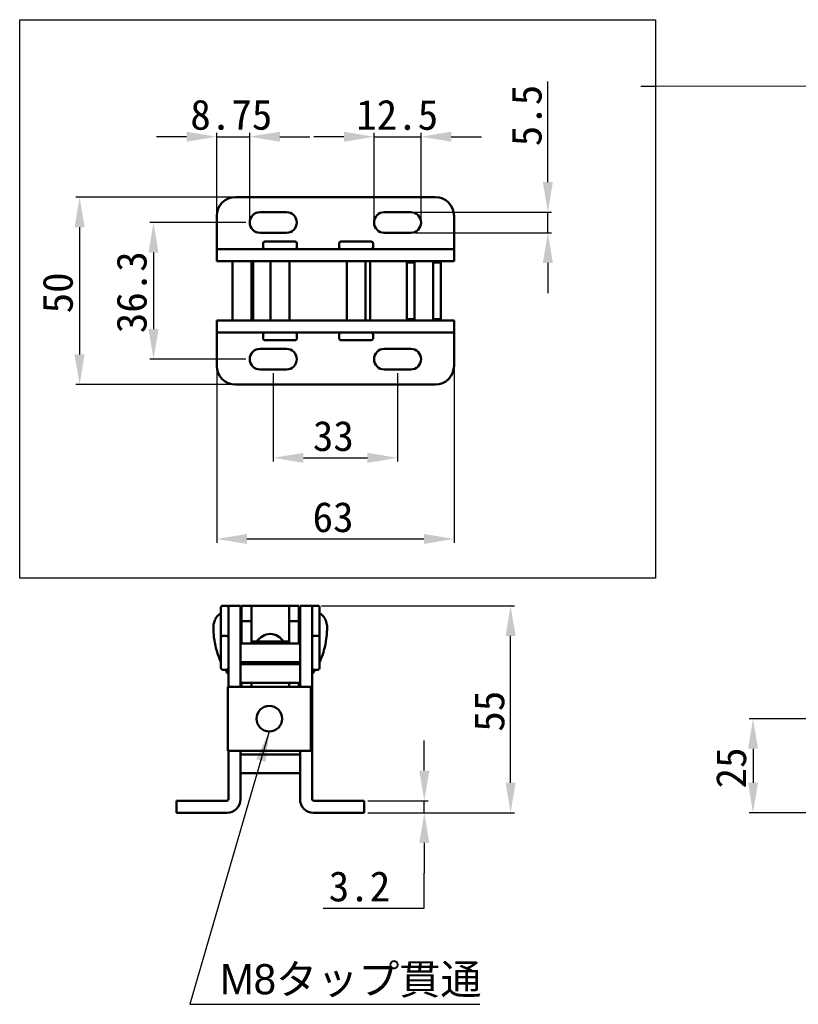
# Model space of a CAD drawing. Header units: millimetres. Extents: x 8 to 576, y -1 to 415.
# Tile 1 of 4: x 8 to 215, y 154 to 415. Entities that reach past the tile are written whole.
import ezdxf

# ---------------------------------------------------------------- set-up
doc = ezdxf.new("R2010")
doc.units = ezdxf.units.MM
for name, color, linetype, lineweight in [('Dimension (ISO)', 7, 'Continuous', 25), ('Sketch Geometry (ISO)', 7, 'Continuous', 25), ('Symbol (ISO)', 7, 'Continuous', 25), ('Visible (ISO)', 7, 'Continuous', 50)]:
    doc.layers.add(name, color=color, linetype=linetype, lineweight=lineweight)
doc.styles.add('Note Text (JIS)', font='txt')
doc.dimstyles.new('Default (JIS)', dxfattribs={"dimtxt": 8, "dimasz": 8, "dimexe": 1, "dimexo": 1, "dimgap": 1.5, "dimtad": 1, "dimrnd": 1e-08, "dimdsep": 46, "dimtxsty": 'Note Text (JIS)', "dimcen": 0.09, "dimdle": 10, "dimclrd": 256, "dimclre": 256, "dimclrt": 256, "dimadec": 0, "dimazin": 2, "dimtfac": 0.4375, "dimtmove": 0, "dimatfit": 3, "dimfxl": 1, "dimtolj": 1, "dimtzin": 0, "dimlwd": -1, "dimlwe": -1, "dimarcsym": 0})
doc.dimstyles.new('Default (JIS)$7', dxfattribs={"dimtxt": 8, "dimasz": 8, "dimexe": 1, "dimexo": 1, "dimgap": 1.5, "dimtad": 1, "dimrnd": 1e-08, "dimdsep": 46, "dimtxsty": 'Note Text (JIS)', "dimcen": 0.09, "dimdle": 10, "dimclrd": 256, "dimclre": 256, "dimclrt": 256, "dimadec": 0, "dimazin": 2, "dimtfac": 0.4375, "dimtmove": 0, "dimatfit": 3, "dimfxl": 1, "dimtolj": 1, "dimtzin": 0, "dimlwd": -1, "dimlwe": -1, "dimarcsym": 0})

# ---------------------------------------------------------------- blocks, each defined once
blk = doc.blocks.new('*D6')
at = {"layer": 'Defpoints', "color": 0}
for p in [(240.63, 229.75), (203.13, 204.75), (290.62, 204.75)]:
    blk.add_point(p, dxfattribs=at)
at = {"layer": 'Dimension (ISO)'}
for p, q in [((239.63, 229.75), (202.13, 229.75)), ((203.13, 221.75), (203.13, 212.75)), ((289.62, 204.75), (202.13, 204.75))]:
    blk.add_line(p, q, dxfattribs=at)
for points in [[(201.8, 221.75), (204.46, 221.75), (203.13, 229.75)], [(201.8, 212.75), (204.46, 212.75), (203.13, 204.75)]]:
    blk.add_solid(points, dxfattribs=at)
at = {"layer": 'Dimension (ISO)', "insert": (193.3, 211.23), "char_height": 8, "attachment_point": 1, "rotation": 90, "style": 'Note Text (JIS)'}
blk.add_mtext('\\A1;25', dxfattribs=at)
blk = doc.blocks.new('*D8')
at = {"layer": 'Defpoints', "color": 0}
for p in [(99.85, 207.95), (115.85, 207.95), (99.85, 204.75)]:
    blk.add_point(p, dxfattribs=at)
at = {"layer": 'Dimension (ISO)'}
for p, q in [((115.85, 215.95), (115.85, 223.95)), ((100.85, 207.95), (116.85, 207.95)), ((115.85, 204.75), (115.85, 207.95)), ((100.85, 204.75), (116.85, 204.75)), ((115.85, 196.75), (115.85, 188.75)), ((115.85, 179.4), (115.85, 188.75)), ((88.99, 179.4), (115.85, 179.4))]:
    blk.add_line(p, q, dxfattribs=at)
for points in [[(114.52, 215.95), (117.19, 215.95), (115.85, 207.95)], [(114.52, 196.75), (117.19, 196.75), (115.85, 204.75)]]:
    blk.add_solid(points, dxfattribs=at)
at = {"layer": 'Dimension (ISO)', "insert": (90.49, 189.23), "char_height": 8, "attachment_point": 1, "style": 'Note Text (JIS)'}
blk.add_mtext('\\A1;3.2', dxfattribs=at)
blk = doc.blocks.new('*D9')
at = {"layer": 'Defpoints', "color": 0}
for p in [(87.55, 259.75), (138.76, 259.75), (99.85, 204.75)]:
    blk.add_point(p, dxfattribs=at)
at = {"layer": 'Dimension (ISO)'}
for p, q in [((88.55, 259.75), (139.76, 259.75)), ((138.76, 212.75), (138.76, 251.75)), ((100.85, 204.75), (139.76, 204.75))]:
    blk.add_line(p, q, dxfattribs=at)
for points in [[(137.43, 251.75), (140.1, 251.75), (138.76, 259.75)], [(137.43, 212.75), (140.1, 212.75), (138.76, 204.75)]]:
    blk.add_solid(points, dxfattribs=at)
at = {"layer": 'Dimension (ISO)', "insert": (129.1, 226.3), "char_height": 8, "attachment_point": 1, "rotation": 90, "style": 'Note Text (JIS)'}
blk.add_mtext('\\A1;55', dxfattribs=at)
blk = doc.blocks.new('*D16')
at = {"layer": 'Defpoints', "color": 0}
for p in [(60.75, 323.49), (123.75, 323.49), (123.75, 277.49)]:
    blk.add_point(p, dxfattribs=at)
at = {"layer": 'Dimension (ISO)'}
for p, q in [((60.75, 322.49), (60.75, 276.49)), ((123.75, 322.49), (123.75, 276.49)), ((68.75, 277.49), (115.75, 277.49))]:
    blk.add_line(p, q, dxfattribs=at)
for points in [[(68.75, 278.82), (68.75, 276.16), (60.75, 277.49)], [(115.75, 278.82), (115.75, 276.16), (123.75, 277.49)]]:
    blk.add_solid(points, dxfattribs=at)
at = {"layer": 'Dimension (ISO)', "insert": (86.19, 287.32), "char_height": 8, "attachment_point": 1, "style": 'Note Text (JIS)'}
blk.add_mtext('\\A1;63', dxfattribs=at)
blk = doc.blocks.new('*D17')
at = {"layer": 'Defpoints', "color": 0}
for p in [(75.75, 322.49), (108.75, 322.49), (108.75, 299.03)]:
    blk.add_point(p, dxfattribs=at)
at = {"layer": 'Dimension (ISO)'}
for p, q in [((75.75, 321.49), (75.75, 298.03)), ((108.75, 321.49), (108.75, 298.03)), ((83.75, 299.03), (100.75, 299.03))]:
    blk.add_line(p, q, dxfattribs=at)
for points in [[(83.75, 300.36), (83.75, 297.7), (75.75, 299.03)], [(100.75, 300.36), (100.75, 297.7), (108.75, 299.03)]]:
    blk.add_solid(points, dxfattribs=at)
at = {"layer": 'Dimension (ISO)', "insert": (86.27, 308.86), "char_height": 8, "attachment_point": 1, "style": 'Note Text (JIS)'}
blk.add_mtext('\\A1;33', dxfattribs=at)
blk = doc.blocks.new('*D18')
at = {"layer": 'Defpoints', "color": 0}
for p in [(65.75, 368.29), (24.34, 318.49), (65.75, 318.49)]:
    blk.add_point(p, dxfattribs=at)
at = {"layer": 'Dimension (ISO)'}
for p, q in [((64.75, 368.29), (23.34, 368.29)), ((24.34, 360.29), (24.34, 326.49)), ((64.75, 318.49), (23.34, 318.49))]:
    blk.add_line(p, q, dxfattribs=at)
for points in [[(23.01, 360.29), (25.68, 360.29), (24.34, 368.29)], [(23.01, 326.49), (25.68, 326.49), (24.34, 318.49)]]:
    blk.add_solid(points, dxfattribs=at)
at = {"layer": 'Dimension (ISO)', "insert": (14.52, 337.41), "char_height": 8, "attachment_point": 1, "rotation": 90, "style": 'Note Text (JIS)'}
blk.add_mtext('\\A1;50', dxfattribs=at)
blk = doc.blocks.new('*D19')
at = {"layer": 'Defpoints', "color": 0}
for p in [(69.5, 361.54), (43.96, 325.24), (69.5, 325.24)]:
    blk.add_point(p, dxfattribs=at)
at = {"layer": 'Dimension (ISO)'}
for p, q in [((68.5, 361.54), (42.96, 361.54)), ((43.96, 353.54), (43.96, 333.24)), ((68.5, 325.24), (42.96, 325.24))]:
    blk.add_line(p, q, dxfattribs=at)
for points in [[(42.63, 353.54), (45.29, 353.54), (43.96, 361.54)], [(42.63, 333.24), (45.29, 333.24), (43.96, 325.24)]]:
    blk.add_solid(points, dxfattribs=at)
at = {"layer": 'Dimension (ISO)', "insert": (34.13, 332.14), "char_height": 8, "attachment_point": 1, "rotation": 90, "style": 'Note Text (JIS)'}
blk.add_mtext('\\A1;36.3', dxfattribs=at)
blk = doc.blocks.new('*D20')
at = {"layer": 'Defpoints', "color": 0}
for p in [(69.5, 384.33), (60.75, 363.29), (69.5, 361.54)]:
    blk.add_point(p, dxfattribs=at)
at = {"layer": 'Dimension (ISO)'}
for p, q in [((60.75, 364.29), (60.75, 385.33)), ((69.5, 362.54), (69.5, 385.33)), ((52.75, 384.33), (44.75, 384.33)), ((60.75, 384.33), (69.5, 384.33)), ((77.5, 384.33), (85.5, 384.33))]:
    blk.add_line(p, q, dxfattribs=at)
for points in [[(52.75, 385.66), (52.75, 383), (60.75, 384.33)], [(77.5, 385.66), (77.5, 383), (69.5, 384.33)]]:
    blk.add_solid(points, dxfattribs=at)
at = {"layer": 'Dimension (ISO)', "insert": (53.73, 394.19), "char_height": 8, "attachment_point": 1, "style": 'Note Text (JIS)'}
blk.add_mtext('\\A1;8.75', dxfattribs=at)
blk = doc.blocks.new('*D21')
at = {"layer": 'Defpoints', "color": 0}
for p in [(115, 384.33), (102.5, 361.54), (115, 361.54)]:
    blk.add_point(p, dxfattribs=at)
at = {"layer": 'Dimension (ISO)'}
for p, q in [((102.5, 362.54), (102.5, 385.33)), ((115, 362.54), (115, 385.33)), ((94.5, 384.33), (86.5, 384.33)), ((102.5, 384.33), (115, 384.33)), ((123, 384.33), (131, 384.33))]:
    blk.add_line(p, q, dxfattribs=at)
for points in [[(94.5, 385.66), (94.5, 383), (102.5, 384.33)], [(123, 385.66), (123, 383), (115, 384.33)]]:
    blk.add_solid(points, dxfattribs=at)
at = {"layer": 'Dimension (ISO)', "insert": (97.77, 394.16), "char_height": 8, "attachment_point": 1, "style": 'Note Text (JIS)'}
blk.add_mtext('\\A1;12.5', dxfattribs=at)
blk = doc.blocks.new('*D22')
at = {"layer": 'Defpoints', "color": 0}
for p in [(112.25, 364.29), (112.25, 358.79), (148.66, 358.79)]:
    blk.add_point(p, dxfattribs=at)
at = {"layer": 'Dimension (ISO)'}
for p, q in [((148.66, 372.29), (148.66, 398.99)), ((113.25, 364.29), (149.66, 364.29)), ((148.66, 358.79), (148.66, 364.29)), ((113.25, 358.79), (149.66, 358.79)), ((148.66, 350.79), (148.66, 342.79))]:
    blk.add_line(p, q, dxfattribs=at)
for points in [[(147.33, 372.29), (149.99, 372.29), (148.66, 364.29)], [(147.33, 350.79), (149.99, 350.79), (148.66, 358.79)]]:
    blk.add_solid(points, dxfattribs=at)
at = {"layer": 'Dimension (ISO)', "insert": (138.99, 381.79), "char_height": 8, "attachment_point": 1, "rotation": 90, "style": 'Note Text (JIS)'}
blk.add_mtext('\\A1;5.5', dxfattribs=at)

msp = doc.modelspace()

# ---------------------------------------------------------------- linework, layer by layer
at = {"layer": 'Sketch Geometry (ISO)'}
for p, q in [((8.434, 415.412), (177.262, 415.412)), ((8.434, 267.061), (8.434, 415.412)), ((177.262, 415.412), (177.262, 267.061)), ((177.262, 267.061), (8.434, 267.061))]:
    msp.add_line(p, q, dxfattribs=at)
at = {"layer": 'Visible (ISO)'}
for p, q in [((118.75, 368.291), (65.75, 368.291)), ((79.25, 364.291), (72.25, 364.291)), ((112.25, 364.291), (105.25, 364.291)), ((60.75, 354.891), (60.75, 363.291)), ((123.75, 354.891), (123.75, 363.291)), ((72.25, 358.791), (79.25, 358.791)), ((105.25, 358.791), (112.25, 358.791)), ((73.034, 354.991), (73.034, 355.991)), ((81.534, 356.491), (73.534, 356.491)), ((82.034, 354.991), (82.034, 355.991)), ((93.25, 354.991), (93.25, 355.991)), ((101.75, 356.491), (93.75, 356.491)), ((102.25, 354.991), (102.25, 355.991)), ((60.75, 354.491), (60.75, 354.891)), ((60.75, 354.491), (60.75, 351.291)), ((60.75, 354.491), (65.75, 354.491)), ((83.224, 354.491), (65.75, 354.491)), ((83.224, 354.491), (88.224, 354.491)), ((88.224, 354.491), (113.75, 354.491)), ((113.75, 354.491), (123.75, 354.491)), ((123.75, 354.891), (123.75, 354.491)), ((123.75, 351.291), (123.75, 354.491)), ((65.75, 351.291), (60.75, 351.291)), ((64.95, 351.291), (64.95, 335.491)), ((65.75, 351.291), (83.224, 351.291)), ((69.95, 351.291), (69.95, 335.491)), ((70.45, 351.291), (70.45, 335.491)), ((75.034, 335.491), (75.034, 351.291)), ((75.034, 351.291), (75.034, 335.491)), ((80.034, 335.491), (80.034, 351.291)), ((80.034, 351.291), (80.034, 335.491)), ((88.224, 351.291), (83.224, 351.291)), ((113.75, 351.291), (88.224, 351.291)), ((95.25, 335.491), (95.25, 351.291)), ((95.25, 351.291), (95.25, 335.491)), ((100.25, 335.491), (100.25, 351.291)), ((100.25, 351.291), (100.25, 335.491)), ((101.45, 351.291), (101.45, 335.491)), ((111.25, 350.891), (113.25, 350.891)), ((111.25, 350.891), (111.25, 335.891)), ((113.25, 351.291), (113.25, 335.491)), ((123.75, 351.291), (113.75, 351.291)), ((118.25, 351.291), (118.25, 335.491)), ((118.25, 350.891), (120.25, 350.891)), ((120.25, 350.891), (120.25, 335.891)), ((60.75, 335.491), (60.75, 332.291)), ((60.75, 335.491), (65.75, 335.491)), ((83.224, 335.491), (65.75, 335.491)), ((83.224, 335.491), (88.224, 335.491)), ((88.224, 335.491), (113.75, 335.491)), ((111.25, 335.891), (113.25, 335.891)), ((113.75, 335.491), (123.75, 335.491)), ((118.25, 335.891), (120.25, 335.891)), ((123.75, 332.291), (123.75, 335.491)), ((60.75, 331.891), (60.75, 332.291)), ((65.75, 332.291), (60.75, 332.291)), ((65.75, 332.291), (83.224, 332.291)), ((88.224, 332.291), (83.224, 332.291)), ((113.75, 332.291), (88.224, 332.291)), ((123.75, 332.291), (113.75, 332.291)), ((123.75, 332.291), (123.75, 331.891)), ((60.75, 323.491), (60.75, 331.891)), ((73.034, 331.791), (73.034, 330.791)), ((73.534, 330.291), (81.534, 330.291)), ((82.034, 331.791), (82.034, 330.791)), ((93.25, 331.791), (93.25, 330.791)), ((93.75, 330.291), (101.75, 330.291)), ((102.25, 331.791), (102.25, 330.791)), ((123.75, 323.491), (123.75, 331.891)), ((79.25, 327.991), (72.25, 327.991)), ((112.25, 327.991), (105.25, 327.991)), ((72.25, 322.491), (79.25, 322.491)), ((105.25, 322.491), (112.25, 322.491)), ((65.75, 318.491), (118.75, 318.491)), ((61.854, 259.253), (61.854, 251.253)), ((63.354, 259.753), (62.354, 259.753)), ((63.854, 258.414), (63.854, 259.753)), ((67.054, 259.753), (63.854, 259.753)), ((67.054, 259.753), (67.054, 258.414)), ((67.354, 259.753), (67.354, 255.656)), ((69.954, 259.753), (67.354, 259.753)), ((69.954, 255.656), (69.954, 259.753)), ((69.954, 259.753), (79.954, 259.753)), ((79.954, 259.753), (79.954, 255.656)), ((82.554, 259.753), (79.954, 259.753)), ((82.554, 255.656), (82.554, 259.753)), ((82.854, 258.414), (82.854, 259.753)), ((86.054, 259.753), (82.854, 259.753)), ((86.054, 259.753), (86.054, 258.414)), ((86.554, 259.753), (87.554, 259.753)), ((88.054, 251.253), (88.054, 259.253)), ((63.854, 258.414), (63.854, 248.325)), ((67.054, 248.325), (67.054, 258.414)), ((67.354, 257.753), (67.054, 257.753)), ((67.054, 257.753), (67.354, 257.753)), ((82.854, 257.753), (82.554, 257.753)), ((82.554, 257.753), (82.854, 257.753)), ((82.854, 258.414), (82.854, 248.325)), ((86.054, 248.325), (86.054, 258.414)), ((67.354, 255.656), (69.954, 255.656)), ((67.354, 249.753), (67.354, 255.656)), ((69.954, 255.656), (69.954, 249.753)), ((79.954, 255.656), (82.554, 255.656)), ((79.954, 249.753), (79.954, 255.656)), ((82.554, 255.656), (82.554, 249.753)), ((61.854, 251.253), (61.854, 243.253)), ((63.354, 251.753), (62.354, 251.753)), ((67.354, 252.753), (67.054, 252.753)), ((67.054, 252.753), (67.354, 252.753)), ((82.854, 252.753), (82.554, 252.753)), ((82.554, 252.753), (82.854, 252.753)), ((86.554, 251.753), (87.554, 251.753)), ((88.054, 243.253), (88.054, 251.253)), ((82.854, 249.753), (67.054, 249.753)), ((67.054, 249.753), (82.854, 249.753)), ((69.954, 250.233), (79.954, 250.233)), ((63.854, 239.665), (63.854, 248.325)), ((67.054, 248.325), (67.054, 239.665)), ((82.854, 239.665), (82.854, 248.325)), ((86.054, 248.325), (86.054, 239.665)), ((82.854, 244.753), (67.054, 244.753)), ((67.054, 244.753), (82.854, 244.753)), ((67.054, 244.253), (82.854, 244.253)), ((67.354, 244.253), (67.354, 244.753)), ((69.954, 244.253), (69.954, 244.753)), ((79.954, 244.753), (79.954, 244.253)), ((82.554, 244.753), (82.554, 244.253)), ((63.354, 242.753), (62.354, 242.753)), ((86.554, 242.753), (87.554, 242.753)), ((63.704, 221.253), (63.704, 238.253)), ((85.704, 238.253), (63.704, 238.253)), ((63.854, 238.253), (63.854, 239.665)), ((67.054, 238.253), (67.054, 239.665)), ((67.054, 239.253), (82.854, 239.253)), ((67.354, 238.253), (67.354, 239.253)), ((69.954, 238.253), (69.954, 239.253)), ((79.954, 239.253), (79.954, 238.253)), ((82.554, 239.253), (82.554, 238.253)), ((82.854, 239.665), (82.854, 238.253)), ((85.704, 221.253), (85.704, 238.253)), ((86.054, 239.665), (86.054, 208.353)), ((85.704, 221.253), (63.704, 221.253)), ((63.854, 208.353), (63.854, 221.253)), ((67.054, 208.353), (67.054, 221.253)), ((67.054, 220.253), (82.854, 220.253)), ((82.854, 221.253), (82.854, 208.353)), ((67.054, 215.253), (82.854, 215.253)), ((55.054, 207.953), (50.054, 207.953)), ((50.054, 207.953), (50.054, 204.753)), ((63.454, 207.953), (55.054, 207.953)), ((94.854, 207.953), (86.454, 207.953)), ((99.854, 207.953), (94.854, 207.953)), ((99.854, 204.753), (99.854, 207.953)), ((50.054, 204.753), (55.054, 204.753)), ((55.054, 204.753), (63.454, 204.753)), ((86.454, 204.753), (94.854, 204.753)), ((94.854, 204.753), (99.854, 204.753))]:
    msp.add_line(p, q, dxfattribs=at)
msp.add_circle((74.704, 229.753), 3.4, dxfattribs=at)
for centre, radius, start, end in [((65.75, 363.291), 5, 90, 180), ((118.75, 363.291), 5, 0, 90), ((72.25, 361.541), 2.75, 90, 270), ((79.25, 361.541), 2.75, 270, 90), ((105.25, 361.541), 2.75, 90, 270), ((112.25, 361.541), 2.75, 270, 90), ((73.534, 355.991), 0.5, 90, 180), ((81.534, 355.991), 0.5, 0, 90), ((93.75, 355.991), 0.5, 90, 180), ((101.75, 355.991), 0.5, 0, 90), ((73.534, 354.991), 0.5, 180, 270), ((81.534, 354.991), 0.5, 270, 0), ((93.75, 354.991), 0.5, 180, 270), ((101.75, 354.991), 0.5, 270, 0), ((73.534, 331.791), 0.5, 90, 180), ((81.534, 331.791), 0.5, 0, 90), ((93.75, 331.791), 0.5, 90, 180), ((101.75, 331.791), 0.5, 0, 90), ((73.534, 330.791), 0.5, 180, 270), ((81.534, 330.791), 0.5, 270, 0), ((93.75, 330.791), 0.5, 180, 270), ((101.75, 330.791), 0.5, 270, 0), ((72.25, 325.241), 2.75, 90, 270), ((79.25, 325.241), 2.75, 270, 90), ((105.25, 325.241), 2.75, 90, 270), ((112.25, 325.241), 2.75, 270, 90), ((65.75, 323.491), 5, 180, 270), ((118.75, 323.491), 5, 270, 0), ((62.354, 259.253), 0.5, 90, 180), ((63.354, 259.253), 0.5, 0, 90), ((86.554, 259.253), 0.5, 90, 180), ((87.554, 259.253), 0.5, 0, 90), ((62.354, 251.253), 0.5, 90, 180), ((63.354, 251.253), 0.5, 0, 90), ((74.954, 248.253), 4, 29.66975, 150.33025), ((74.954, 248.253), 4, 29.66975, 150.33025), ((86.554, 251.253), 0.5, 90, 180), ((87.554, 251.253), 0.5, 0, 90), ((62.354, 243.253), 0.5, 180, 270), ((63.354, 243.253), 0.5, 270, 0), ((86.554, 243.253), 0.5, 180, 270), ((87.554, 243.253), 0.5, 270, 0), ((63.454, 208.353), 3.6, 270, 0), ((63.454, 208.353), 0.4, 270, 0), ((86.454, 208.353), 3.6, 180, 270), ((86.454, 208.353), 0.4, 180, 270)]:
    msp.add_arc(centre, radius, start, end, dxfattribs=at)
for points, knots in [([(59.864, 253.952), (59.864, 254.395), (59.905, 254.706), (60.046, 255.388), (60.154, 255.785), (60.476, 256.407), (60.592, 256.595), (60.934, 257.043), (61.194, 257.302), (61.605, 257.595), (61.727, 257.671), (61.854, 257.739)], [0, 0, 0, 0, 0.20437947, 0.20437947, 0.39583736, 0.39583736, 0.47482606, 0.47482606, 0.59051358, 0.59051358, 0.63568521, 0.63568521, 0.63568521, 0.63568521]), ([(88.054, 257.739), (88.108, 257.711), (88.161, 257.68), (88.509, 257.469), (88.776, 257.242), (89.229, 256.736), (89.412, 256.453), (89.673, 255.936), (89.759, 255.7), (89.907, 255.204), (89.955, 254.958), (90.018, 254.518), (90.044, 254.253), (90.044, 253.952)], [0.50638545, 0.50638545, 0.50638545, 0.50638545, 0.52564365, 0.52564365, 0.63560835, 0.63560835, 0.75175035, 0.75175035, 0.86167239, 0.86167239, 1.00402765, 1.00402765, 1.14294788, 1.14294788, 1.14294788, 1.14294788]), ([(61.854, 244.833), (61.617, 245.333), (61.402, 245.842), (60.522, 248.192), (60.103, 250.143), (59.89, 252.697), (59.864, 253.329), (59.864, 253.952)], [4.30654301, 4.30654301, 4.30654301, 4.30654301, 4.47213954, 4.47213954, 5.06160536, 5.06160536, 5.25544397, 5.25544397, 5.25544397, 5.25544397]), ([(90.044, 253.952), (90.044, 252.321), (89.865, 250.631), (89.164, 247.573), (88.684, 246.165), (88.054, 244.833)], [0, 0, 0, 0, 0.5071847, 0.5071847, 0.9480894, 0.9480894, 0.9480894, 0.9480894]), ([(63.854, 241.539), (63.779, 241.637), (63.705, 241.735), (63.413, 242.134), (63.204, 242.44), (63.004, 242.753)], [3.92140064, 3.92140064, 3.92140064, 3.92140064, 3.95837954, 3.95837954, 4.06959062, 4.06959062, 4.06959062, 4.06959062])]:
    msp.add_open_spline(points, degree=3, knots=knots, dxfattribs=at)
for points in [[(67.054, 258.531), (67.154, 258.542), (67.254, 258.553), (67.354, 258.564)], [(67.054, 257.958), (67.151, 257.953), (67.251, 257.948), (67.354, 257.944)], [(82.554, 258.564), (82.655, 258.553), (82.754, 258.542), (82.854, 258.531)], [(82.554, 257.944), (82.658, 257.948), (82.757, 257.953), (82.854, 257.958)], [(86.904, 242.753), (86.639, 242.339), (86.355, 241.934), (86.054, 241.542)]]:
    msp.add_open_spline(points, degree=3, dxfattribs=at)

# ---------------------------------------------------------------- texts
at = {"layer": 'Symbol (ISO)', "insert": (61.632, 164.555), "char_height": 8, "width": 70.1753, "attachment_point": 1, "style": 'Note Text (JIS)'}
msp.add_mtext('\\fメイリオ|b0|i0;M8タップ貫通', dxfattribs=at)

# ---------------------------------------------------------------- dimensions: what is measured, and where the dimension line sits
at = {"layer": 'Dimension (ISO)'}
for base, p1, p2, angle, override, picture, middle in [((148.659, 358.791), (112.25, 364.291), (112.25, 358.791), 90, {"dimgap": 1.5, "dimdec": 2, "dimtol": 0, "dimlim": 0, "dimtp": 0, "dimtm": 0, "dimtdec": 2, "dimtofl": 1, "dimatfit": 1}, '*D22', (148.659, 389.64)), ((69.5, 384.33), (60.75, 363.291), (69.5, 361.541), 180, {"dimgap": 1.5, "dimdec": 2, "dimtol": 0, "dimlim": 0, "dimtp": 0, "dimtm": 0, "dimtdec": 2, "dimtofl": 1, "dimatfit": 1}, '*D20', (65.125, 384.33)), ((115, 384.33), (102.5, 361.541), (115, 361.541), 180, {"dimgap": 1.5, "dimdec": 2, "dimtol": 0, "dimlim": 0, "dimtp": 0, "dimtm": 0, "dimtdec": 2, "dimtofl": 1, "dimatfit": 1}, '*D21', (108.75, 384.33)), ((24.342, 318.491), (65.75, 368.291), (65.75, 318.491), 90, {"dimgap": 1.5, "dimdec": 0, "dimtol": 0, "dimlim": 0, "dimtp": 0, "dimtm": 0, "dimtdec": 0, "dimtofl": 0, "dimatfit": 1}, '*D18', (24.342, 343.391)), ((43.959, 325.241), (69.5, 361.541), (69.5, 325.241), 90, {"dimgap": 1.5, "dimdec": 2, "dimtol": 0, "dimlim": 0, "dimtp": 0, "dimtm": 0, "dimtdec": 2, "dimtofl": 0, "dimatfit": 1}, '*D19', (43.959, 343.391)), ((123.75, 277.491), (60.75, 323.491), (123.75, 323.491), 180, {"dimgap": 1.5, "dimdec": 2, "dimtol": 0, "dimlim": 0, "dimtp": 0, "dimtm": 0, "dimtdec": 2, "dimtofl": 0, "dimatfit": 1}, '*D16', (92.25, 277.491)), ((108.75, 299.031), (75.75, 322.491), (108.75, 322.491), 180, {"dimgap": 1.5, "dimdec": 2, "dimtol": 0, "dimlim": 0, "dimtp": 0, "dimtm": 0, "dimtdec": 2, "dimtofl": 0, "dimatfit": 1}, '*D17', (92.25, 299.031)), ((138.763, 259.753), (99.854, 204.753), (87.554, 259.753), 90, {"dimgap": 1.5, "dimdec": 2, "dimtol": 0, "dimlim": 0, "dimtp": 0, "dimtm": 0, "dimtdec": 2, "dimtofl": 0, "dimatfit": 1}, '*D9', (138.763, 232.253)), ((203.131, 204.753), (240.633, 229.753), (290.617, 204.753), 90, {"dimgap": 1.5, "dimdec": 2, "dimtol": 0, "dimlim": 0, "dimtp": 0, "dimtm": 0, "dimtdec": 2, "dimtofl": 0, "dimatfit": 1}, '*D6', (203.131, 217.253)), ((115.854, 207.953), (99.854, 204.753), (99.854, 207.953), 90, {"dimgap": 1.5, "dimtih": 1, "dimtoh": 1, "dimdec": 2, "dimtol": 0, "dimlim": 0, "dimtp": 0, "dimtm": 0, "dimtdec": 2, "dimtofl": 1, "dimtmove": 1, "dimatfit": 1}, '*D8', (115.384, 179.402))]:
    dim = msp.add_linear_dim(base=base, p1=p1, p2=p2, angle=angle, dimstyle='Default (JIS)', override=override, dxfattribs=at)
    dim.commit()
    dim.dimension.update_dxf_attribs({"geometry": picture, "text_midpoint": middle, "dimtype": 160})

# ---------------------------------------------------------------- leaders
at = {"layer": 'Symbol (ISO)', "annotation_type": 0, "has_hookline": 1}
for points, hookline_direction, text_width in [([(322.117, 369.038), (310.933, 398.027), (177.077, 397.641)], 1, 3.696), ([(74.704, 226.353), (53.632, 153.892), (61.632, 153.892)], 0, 68.961)]:
    msp.add_leader(points, dimstyle='Default (JIS)$7', override={"dimgap": 0, "dimtad": 1}, dxfattribs=dict(at, hookline_direction=hookline_direction, text_width=text_width))

doc.saveas('drawing.dxf')
